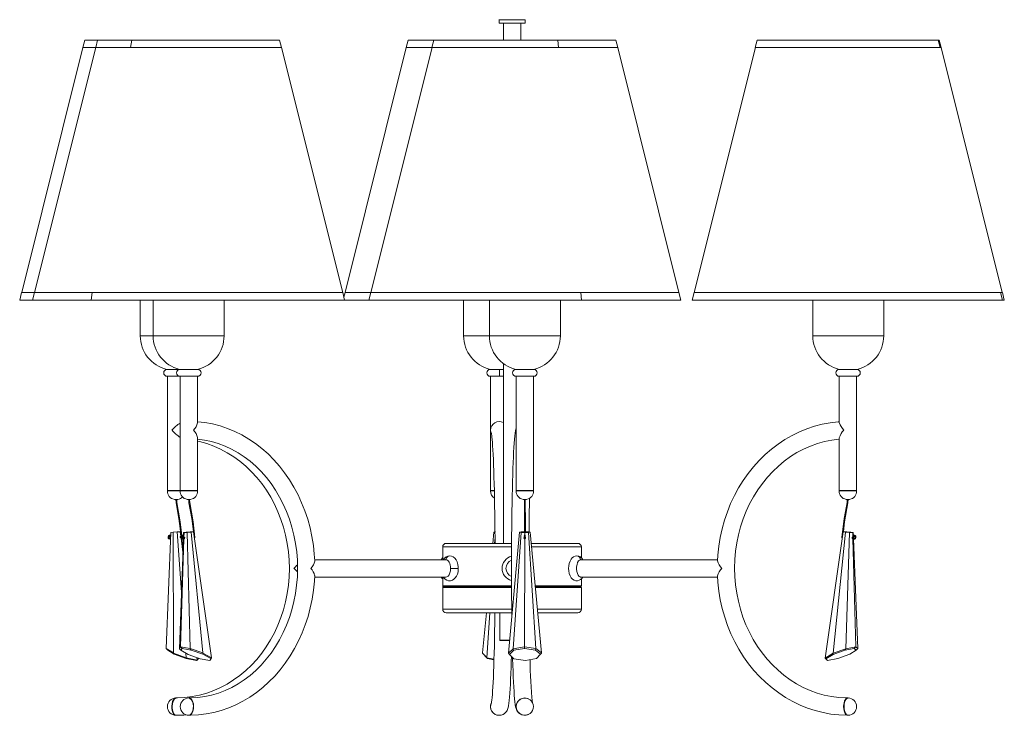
# Model space of a CAD drawing. Header units: millimetres. Extents: x -5 to 597, y 58 to 1530.
# Tile 2 of 3: x -5 to 563, y 682 to 1083. Entities that reach past the tile are written whole.
import ezdxf

# ---------------------------------------------------------------- set-up
doc = ezdxf.new("R2010")
doc.units = ezdxf.units.MM

msp = doc.modelspace()

# ---------------------------------------------------------------- linework, layer by layer
at = {"color": 7, "linetype": 'Continuous', "lineweight": 15}
for p, q in [((271.11, 1083.37), (271.11, 1081.42)), ((271.11, 1081.42), (286.11, 1081.42)), ((271.16, 1083.42), (286.06, 1083.42)), ((273.61, 1081.42), (273.61, 1071.68)), ((283.61, 1071.68), (283.61, 1081.42)), ((286.11, 1081.42), (286.11, 1083.37)), ((32.09, 1071.68), (30.98, 1067.36)), ((32.09, 1071.68), (144.53, 1071.68)), ((39.51, 1071.68), (38.4, 1067.36)), ((58.49, 1067.36), (59.18, 1071.68)), ((145.64, 1067.36), (144.53, 1071.68)), ((218.67, 1071.68), (217.57, 1067.36)), ((218.67, 1071.68), (338.54, 1071.68)), ((233.51, 1071.68), (232.41, 1067.36)), ((305.49, 1067.36), (305.09, 1071.68)), ((339.64, 1067.36), (338.54, 1071.68)), ((420.1, 1071.68), (418.99, 1067.36)), ((420.1, 1071.68), (525.12, 1071.68)), ((525.61, 1067.36), (524.52, 1071.68)), ((526.23, 1067.36), (525.12, 1071.68)), ((31.03, 1067.35), (-4.29, 926.06)), ((38.45, 1067.35), (3.13, 926.06)), ((30.98, 1067.36), (31.03, 1067.35)), ((30.98, 1067.36), (145.64, 1067.36)), ((31.03, 1067.35), (145.59, 1067.35)), ((38.4, 1067.36), (38.45, 1067.35)), ((58.52, 1067.35), (58.49, 1067.36)), ((145.59, 1067.35), (145.64, 1067.36)), ((180.91, 926.06), (145.59, 1067.35)), ((217.61, 1067.35), (182.29, 926.06)), ((232.46, 1067.35), (197.13, 926.06)), ((217.57, 1067.36), (217.61, 1067.35)), ((217.57, 1067.36), (339.64, 1067.36)), ((217.61, 1067.35), (339.6, 1067.35)), ((232.41, 1067.36), (232.46, 1067.35)), ((305.48, 1067.35), (305.49, 1067.36)), ((339.6, 1067.35), (339.64, 1067.36)), ((374.92, 926.06), (339.6, 1067.35)), ((419.04, 1067.35), (383.72, 926.06)), ((418.99, 1067.36), (419.04, 1067.35)), ((418.99, 1067.36), (526.23, 1067.36)), ((419.04, 1067.35), (526.18, 1067.35)), ((525.56, 1067.35), (525.61, 1067.36)), ((526.18, 1067.35), (526.23, 1067.36)), ((561.5, 926.06), (526.18, 1067.35)), ((-4.3, 926.06), (-5.43, 921.58)), ((180.93, 926.06), (-4.3, 926.06)), ((3.12, 926.06), (1.99, 921.58)), ((35.72, 921.58), (36.42, 926.06)), ((182.06, 921.58), (180.93, 926.06)), ((182.28, 926.06), (181.6, 923.38)), ((374.93, 926.06), (182.28, 926.06)), ((197.12, 926.06), (195.99, 921.58)), ((318.72, 921.58), (318.31, 926.06)), ((376.06, 921.58), (374.93, 926.06)), ((383.7, 926.06), (382.57, 921.58)), ((561.51, 926.06), (383.7, 926.06)), ((561.61, 921.58), (560.49, 926.06)), ((562.64, 921.58), (561.51, 926.06)), ((376.06, 921.58), (-5.43, 921.58)), ((-2.94, 921.58), (179.56, 921.58)), ((64.11, 921.58), (64.11, 901.13)), ((71.53, 921.58), (71.53, 901.13)), ((112.52, 901.13), (112.52, 921.58)), ((183.65, 921.58), (373.56, 921.58)), ((250.69, 921.58), (250.69, 901.13)), ((265.53, 921.58), (265.53, 901.13)), ((306.52, 901.13), (306.52, 921.58)), ((562.64, 921.58), (382.57, 921.58)), ((385.07, 921.58), (560.15, 921.58)), ((452.12, 921.58), (452.12, 901.13)), ((493.1, 901.13), (493.1, 921.58)), ((97.24, 881.76), (79.38, 881.76)), ((79.64, 881.76), (97.22, 881.76)), ((273.61, 881.76), (265.96, 881.76)), ((266.11, 881.76), (273.61, 881.76)), ((273.61, 885.12), (273.61, 781.42)), ((291.25, 881.76), (280.8, 881.76)), ((280.94, 881.76), (291.1, 881.76)), ((283.61, 881.76), (283.61, 881.76)), ((477.83, 881.76), (467.39, 881.76)), ((467.41, 881.76), (477.57, 881.76)), ((467.42, 881.76), (467.42, 881.76)), ((79.64, 877.76), (97.22, 877.76)), ((79.79, 877.76), (79.79, 811.86)), ((87.21, 877.76), (87.21, 811.86)), ((97.21, 850.86), (97.21, 877.76)), ((266.11, 877.76), (273.61, 877.76)), ((266.19, 877.76), (266.19, 811.86)), ((280.94, 877.76), (291.1, 877.76)), ((281.02, 877.76), (281.02, 846.92)), ((291.02, 811.86), (291.02, 877.76)), ((467.41, 877.76), (477.57, 877.76)), ((467.42, 877.76), (467.42, 851.03)), ((477.42, 811.86), (477.42, 877.76)), ((281.02, 846.6), (281.02, 811.86)), ((97.21, 811.86), (97.21, 842.41)), ((467.42, 842.24), (467.42, 811.86)), ((79.89, 811.76), (97.11, 811.76)), ((83.79, 806.8), (85.79, 806.8)), ((84.7, 806.8), (84.81, 804.73)), ((85.31, 804.79), (85.2, 806.8)), ((91.21, 806.8), (93.21, 806.8)), ((92.12, 806.8), (92.23, 804.73)), ((92.72, 804.79), (92.62, 806.8)), ((266.29, 811.76), (268.39, 811.76)), ((281.11, 811.76), (290.92, 811.76)), ((285.02, 806.8), (287.02, 806.8)), ((285.77, 806.8), (285.77, 804.76)), ((286.27, 804.76), (286.27, 806.8)), ((467.51, 811.76), (477.32, 811.76)), ((471.42, 806.8), (473.42, 806.8)), ((472.01, 806.8), (471.9, 804.79)), ((472.4, 804.73), (472.51, 806.8)), ((81.71, 787.74), (79.08, 720.77)), ((81.58, 784.46), (81.4, 784.41)), ((83.08, 787.87), (81.71, 787.74)), ((85.35, 788), (83.08, 787.87)), ((83.08, 787.87), (83.21, 718.2)), ((87.19, 788.05), (85.35, 788)), ((85.35, 788), (87.87, 753.27)), ((86.68, 720.67), (89, 783.96)), ((87.55, 784.98), (87.18, 784.95)), ((87.19, 788.05), (87.53, 785.48)), ((89.3, 784.08), (87.43, 721.73)), ((87.66, 784.49), (88.72, 776.4)), ((88.09, 784.01), (88.81, 778.94)), ((88.25, 784.75), (88.17, 785.44)), ((89.43, 784.6), (88.77, 784.41)), ((88.98, 783.96), (89.34, 784.06)), ((89.02, 784.48), (89.03, 784.82)), ((89.06, 785.77), (89.14, 787.74)), ((89.14, 787.74), (90.55, 787.87)), ((89.41, 787.69), (89.14, 787.74)), ((89.26, 784.67), (89.25, 784.55)), ((89.41, 787.69), (89.34, 785.2)), ((91.22, 787.74), (89.41, 787.69)), ((89.74, 784.62), (89.43, 784.6)), ((90.55, 787.87), (92.83, 788)), ((93.49, 787.87), (91.22, 787.74)), ((91.22, 787.74), (92.87, 720.77)), ((92.83, 788), (94.63, 788.05)), ((94.91, 788), (93.49, 787.87)), ((93.49, 787.87), (100.18, 718.2)), ((94.63, 788.05), (94.91, 788)), ((94.91, 788), (105.23, 715.41)), ((95.4, 784.51), (95.52, 784.51)), ((268.19, 787.87), (267.59, 781.42)), ((269.05, 788), (268.19, 787.87)), ((268.82, 784.64), (268.59, 781.42)), ((283.02, 787.87), (276.53, 718.05)), ((279.32, 720.67), (283.87, 787.74)), ((283.02, 787.87), (283.92, 788)), ((283.87, 787.74), (283.02, 787.87)), ((285.98, 787.69), (283.87, 787.74)), ((283.92, 788), (286.05, 788.05)), ((288.11, 787.74), (285.98, 787.69)), ((285.98, 787.69), (285.98, 786.13)), ((286.05, 788.05), (288.16, 788)), ((286.23, 784.87), (286.21, 784.78)), ((286.23, 784.31), (286.31, 784.72)), ((286.23, 784.18), (286.23, 784.31)), ((286.31, 784.6), (286.31, 785.08)), ((289.02, 787.87), (288.11, 787.74)), ((288.11, 787.74), (292.39, 720.77)), ((288.16, 788), (289.02, 787.87)), ((289.02, 787.87), (295.57, 718.2)), ((469.7, 788), (459.27, 715.29)), ((471.07, 787.87), (463.97, 718.05)), ((469.15, 784.51), (469.2, 784.51)), ((469.7, 788), (470.02, 788.05)), ((471.07, 787.87), (469.7, 788)), ((470.02, 788.05), (471.86, 788)), ((473.34, 787.74), (471.07, 787.87)), ((471.25, 720.67), (473.34, 787.74)), ((471.86, 788), (474.13, 787.87)), ((475.18, 787.69), (473.34, 787.74)), ((474.13, 787.87), (475.5, 787.74)), ((475.16, 784.6), (474.83, 784.62)), ((475.81, 784.41), (475.16, 784.6)), ((475.5, 787.74), (475.18, 787.69)), ((475.18, 787.69), (475.24, 785.2)), ((475.27, 784.08), (476.96, 721.73)), ((475.28, 784.05), (475.6, 783.96)), ((475.5, 787.74), (475.58, 785.85)), ((475.61, 784.87), (475.63, 784.46)), ((238.61, 779.42), (238.61, 772)), ((240.61, 781.42), (278.37, 781.42)), ((285.97, 783.92), (285.78, 721.73)), ((289.62, 781.42), (316.61, 781.42)), ((318.61, 773.08), (318.61, 779.42)), ((475.65, 783.94), (478.13, 720.77)), ((240.51, 772), (164.73, 772)), ((397.21, 772), (318.21, 772)), ((164.73, 762), (240.51, 762)), ((238.61, 762), (238.61, 756.92)), ((318.21, 762), (397.21, 762)), ((238.61, 755.92), (238.61, 743.42)), ((278.35, 756.42), (239.11, 756.42)), ((291.98, 756.42), (318.11, 756.42)), ((318.61, 756.92), (318.61, 760.93)), ((318.61, 743.42), (318.61, 755.92)), ((278.51, 741.42), (240.61, 741.42)), ((263.82, 741.42), (261.64, 718.2)), ((265.81, 741.42), (264, 715.41)), ((271.61, 741.32), (271.61, 725.52)), ((316.61, 741.42), (293.39, 741.42)), ((86.68, 720.65), (87.43, 721.73)), ((87.43, 721.73), (87.43, 721.72)), ((88.31, 720.82), (87.43, 721.72)), ((87.43, 721.72), (92.84, 720.75)), ((277.22, 725.42), (271.71, 725.42)), ((279.36, 720.65), (285.78, 721.73)), ((285.78, 721.73), (285.79, 721.72)), ((285.79, 721.72), (292.35, 720.75)), ((285.8, 720.82), (285.79, 721.72)), ((471.29, 720.65), (476.96, 721.73)), ((476.09, 720.82), (476.96, 721.72)), ((476.96, 721.73), (476.96, 721.72)), ((476.96, 721.72), (478.12, 720.75)), ((79.09, 720.75), (79.08, 720.77)), ((79.08, 720.77), (83.21, 718.2)), ((80, 719.88), (79.09, 720.75)), ((83.76, 717.54), (80, 719.88)), ((83.21, 718.2), (83.23, 718.18)), ((83.23, 718.18), (90.62, 715.41)), ((83.23, 718.18), (83.76, 717.54)), ((90.67, 714.95), (83.76, 717.54)), ((86.68, 720.67), (86.68, 720.65)), ((87.59, 719.79), (86.68, 720.65)), ((88.31, 720.82), (87.59, 719.79)), ((87.59, 719.79), (91.69, 717.4)), ((93.53, 719.88), (88.31, 720.82)), ((90.42, 718.14), (90.62, 715.41)), ((91.69, 717.4), (98.69, 714.85)), ((92.84, 720.75), (92.87, 720.77)), ((93.53, 719.88), (92.84, 720.75)), ((92.87, 720.77), (100.18, 718.2)), ((100.18, 717.54), (93.53, 719.88)), ((100.18, 718.2), (100.19, 718.18)), ((100.19, 718.18), (100.18, 717.54)), ((104.89, 714.95), (100.18, 717.54)), ((100.19, 718.18), (105.23, 715.41)), ((261.64, 718.2), (261.64, 718.18)), ((261.64, 718.18), (264, 715.41)), ((261.64, 718.18), (262.18, 717.54)), ((264.38, 714.95), (262.18, 717.54)), ((276.53, 718.05), (279.32, 720.67)), ((276.54, 718.02), (276.53, 718.05)), ((277.08, 717.4), (276.54, 718.02)), ((279.62, 719.79), (277.08, 717.4)), ((277.08, 717.4), (279.7, 714.85)), ((278.25, 715.66), (278.56, 715.96)), ((278.61, 715.92), (278.25, 715.57)), ((279.32, 720.67), (279.36, 720.65)), ((279.62, 719.79), (279.36, 720.65)), ((285.8, 720.82), (279.62, 719.79)), ((292.13, 719.88), (285.8, 720.82)), ((292.13, 719.88), (292.35, 720.75)), ((295.03, 717.54), (292.13, 719.88)), ((292.35, 720.75), (292.39, 720.77)), ((292.39, 720.77), (295.57, 718.2)), ((292.83, 714.95), (295.03, 717.54)), ((295.57, 718.18), (295.03, 717.54)), ((295.57, 718.2), (295.57, 718.18)), ((459.27, 715.29), (463.95, 718.02)), ((464, 717.4), (459.61, 714.85)), ((463.95, 718.02), (463.97, 718.05)), ((464, 717.4), (463.95, 718.02)), ((463.97, 718.05), (471.25, 720.67)), ((470.64, 719.79), (464, 717.4)), ((466.54, 714.95), (473.45, 717.54)), ((476.09, 720.82), (470.64, 719.79)), ((470.64, 719.79), (471.29, 720.65)), ((471.25, 720.67), (471.29, 720.65)), ((473.45, 717.54), (477.21, 719.88)), ((477.21, 719.88), (476.09, 720.82)), ((477.21, 719.88), (478.12, 720.75)), ((478.12, 720.75), (478.13, 720.77)), ((90.62, 715.41), (90.67, 715.35)), ((90.67, 715.35), (90.67, 714.95)), ((90.67, 715.35), (96.91, 714.11)), ((96.61, 713.77), (90.67, 714.95)), ((97.6, 714.85), (96.61, 713.77)), ((96.91, 714.11), (96.61, 713.77)), ((96.71, 715.57), (96.91, 714.11)), ((96.91, 714.11), (97.94, 715.24)), ((96.91, 714.11), (96.91, 714.11)), ((97.94, 715.24), (97.6, 714.85)), ((97.94, 715.24), (97.94, 715.29)), ((98.69, 714.85), (104.36, 713.77)), ((104.36, 713.77), (104.89, 714.95)), ((104.67, 714.11), (104.36, 713.77)), ((105.23, 715.35), (104.67, 714.11)), ((104.67, 714.11), (104.67, 714.11)), ((105.23, 715.35), (104.89, 714.95)), ((105.23, 715.41), (105.23, 715.35)), ((264, 715.41), (264.04, 715.35)), ((264.04, 715.35), (268.22, 714.59)), ((264.04, 715.35), (264.38, 714.95)), ((268.21, 714.25), (264.38, 714.95)), ((279.7, 714.85), (286.36, 713.77)), ((286.36, 713.77), (292.83, 714.95)), ((459.27, 715.24), (459.27, 715.29)), ((459.27, 715.24), (459.61, 714.85)), ((459.61, 714.85), (460.6, 713.77)), ((460.6, 713.77), (466.54, 714.95))]:
    msp.add_line(p, q, dxfattribs=at)
at = {"color": 8, "linetype": 'Continuous', "lineweight": 15}
for p, q in [((286.11, 1083.37), (271.11, 1083.37)), ((37.28, 921.58), (37.21, 921.58)), ((317.81, 921.58), (317.85, 921.58)), ((559.14, 921.58), (559.24, 921.58)), ((112.52, 901.13), (64.11, 901.13)), ((306.52, 901.13), (250.69, 901.13)), ((493.1, 901.13), (452.12, 901.13)), ((79.79, 811.86), (97.21, 811.86)), ((97.21, 811.66), (79.79, 811.66)), ((266.19, 811.86), (268.39, 811.86)), ((268.37, 811.66), (266.19, 811.66)), ((291.02, 811.66), (281.01, 811.66)), ((281.02, 811.86), (291.02, 811.86)), ((477.42, 811.66), (467.41, 811.66)), ((467.42, 811.86), (477.42, 811.86)), ((278.36, 779.42), (238.61, 779.42)), ((318.61, 779.42), (289.81, 779.42)), ((243.16, 767), (247.62, 767)), ((238.61, 756.92), (278.35, 756.92)), ((278.35, 755.92), (238.61, 755.92)), ((291.93, 756.92), (318.61, 756.92)), ((318.61, 755.92), (292.02, 755.92)), ((238.61, 743.42), (278.45, 743.42)), ((278.47, 741.32), (271.61, 741.32)), ((293.2, 743.42), (318.61, 743.42)), ((271.61, 725.52), (277.23, 725.52))]:
    msp.add_line(p, q, dxfattribs=at)
at = {"color": 7, "linetype": 'Continuous', "lineweight": 15, "flags": 128}
for points in [[(164.77, 771.24), (164.56, 775.09), (164, 780.24), (163.17, 785.34), (162.08, 790.37), (160.72, 795.31), (159.11, 800.15), (157.25, 804.86), (155.14, 809.44), (152.79, 813.85), (150.22, 818.09), (147.43, 822.14), (144.43, 825.98), (141.23, 829.6), (137.85, 832.98), (134.3, 836.12), (130.59, 838.99), (126.74, 841.6), (122.75, 843.92), (118.66, 845.96), (114.46, 847.69), (110.19, 849.13), (105.84, 850.26), (101.45, 851.07), (97.21, 851.55)], [(281.02, 847.97), (281, 847.93), (280.82, 847.29), (280.62, 846.37), (280.39, 844.92), (280.21, 843.35), (280.03, 841.38), (279.86, 839.2), (279.7, 836.76), (279.56, 834.08), (279.41, 831.14), (279.28, 827.97), (279.15, 824.55), (279.03, 820.92), (278.92, 817.08), (278.82, 813.05), (278.73, 808.83), (278.64, 804.46), (278.57, 799.93), (278.5, 795.28), (278.45, 790.52), (278.4, 785.67), (278.37, 780.74), (278.34, 775.76), (278.33, 770.75), (278.33, 767)], [(281.04, 846.92), (281.02, 846.77), (281.02, 846.76)], [(281.02, 846.76), (281.02, 846.75), (281.05, 846.6)], [(467.42, 851.55), (466.73, 851.52), (462.16, 850.97), (457.62, 850.11), (453.14, 848.94), (448.72, 847.47), (444.4, 845.69), (440.18, 843.63), (436.08, 841.27), (432.12, 838.64), (428.31, 835.74), (424.66, 832.59), (421.18, 829.18), (417.9, 825.55), (414.82, 821.7), (411.96, 817.64), (409.32, 813.39), (406.92, 808.97), (404.76, 804.39), (402.86, 799.67), (401.21, 794.82), (399.84, 789.88), (398.73, 784.84), (397.9, 779.74), (397.34, 774.6), (397.17, 771.39)], [(97.21, 841.52), (101.2, 840.98), (105.21, 840.13), (109.16, 838.97), (113.04, 837.5), (116.83, 835.74), (120.52, 833.68), (124.09, 831.35), (127.52, 828.75), (130.8, 825.88), (133.92, 822.78), (136.87, 819.43), (139.62, 815.87), (142.18, 812.1), (144.53, 808.15), (146.65, 804.02), (148.55, 799.73), (150.21, 795.31), (151.63, 790.77), (152.8, 786.13), (153.71, 781.41), (154.37, 776.62), (154.76, 771.8), (154.89, 766.96), (154.76, 762.11), (154.36, 757.29), (153.7, 752.51), (152.78, 747.79), (151.61, 743.16), (150.19, 738.62), (148.52, 734.21), (146.63, 729.93), (144.5, 725.81), (142.15, 721.86), (139.6, 718.11), (136.85, 714.56), (133.91, 711.22), (130.8, 708.13), (127.53, 705.27), (124.12, 702.68), (120.56, 700.35), (116.89, 698.3), (113.12, 696.54), (109.25, 695.07), (105.31, 693.91), (101.32, 693.05), (97.28, 692.5), (93.22, 692.26), (92.29, 692.26)], [(266.7, 844.84), (266.7, 844.84), (266.72, 844.73), (266.79, 844.38), (266.89, 843.71), (267.01, 842.7), (267.15, 841.33), (267.29, 839.63), (267.43, 837.6), (267.58, 835.27), (267.72, 832.64), (267.85, 829.75), (267.98, 826.59), (268.1, 823.19), (268.21, 819.57), (268.32, 815.73), (268.42, 811.69), (268.51, 807.47), (268.59, 803.09), (268.66, 798.56), (268.73, 793.91), (268.78, 789.15), (268.82, 784.3), (268.84, 781.42)], [(472.33, 692.26), (471.42, 692.26), (467.18, 692.49), (462.95, 693.04), (458.77, 693.9), (454.65, 695.07), (450.6, 696.54), (446.65, 698.31), (442.8, 700.37), (439.08, 702.71), (435.5, 705.32), (432.08, 708.19), (428.83, 711.31), (425.76, 714.66), (422.89, 718.23), (420.23, 722), (417.78, 725.97), (415.57, 730.1), (413.6, 734.39), (411.87, 738.82), (410.4, 743.37), (409.19, 748.02), (408.24, 752.74), (407.57, 757.53), (407.17, 762.35), (407.04, 767.2), (407.19, 772.04), (407.61, 776.86), (408.31, 781.64), (409.27, 786.36), (410.5, 790.99), (411.99, 795.53), (413.74, 799.94), (415.72, 804.22), (417.95, 808.34), (420.41, 812.28), (423.08, 816.03), (425.96, 819.58), (429.03, 822.91), (432.28, 826), (435.71, 828.85), (439.28, 831.44), (443, 833.76), (446.84, 835.8), (450.79, 837.55), (454.83, 839), (458.95, 840.15), (463.13, 841), (467.34, 841.53), (467.42, 841.54)], [(97.21, 840.37), (98.36, 840.13), (102.49, 838.97), (106.54, 837.5), (110.49, 835.73), (114.34, 833.68), (118.06, 831.34), (121.65, 828.74), (125.07, 825.87), (128.33, 822.76), (131.4, 819.41), (134.27, 815.85), (136.94, 812.08), (139.39, 808.12), (141.6, 803.98), (143.58, 799.69), (145.31, 795.27), (146.79, 790.72), (148, 786.08), (148.95, 781.35), (149.63, 776.57), (150.04, 771.74), (150.17, 766.9), (150.03, 762.06), (149.61, 757.23), (148.92, 752.45), (147.96, 747.73), (146.73, 743.1), (145.25, 738.56), (143.51, 734.14), (141.52, 729.87), (139.3, 725.75), (136.85, 721.8), (134.18, 718.04), (131.31, 714.49), (128.24, 711.16), (124.99, 708.06), (121.57, 705.21), (117.99, 702.62), (114.28, 700.29), (110.44, 698.25), (106.49, 696.49), (102.45, 695.03), (98.33, 693.87), (94.16, 693.02), (89.94, 692.48), (85.7, 692.26), (84.88, 692.26)], [(288.42, 787.96), (288.44, 789.93), (288.49, 794.67), (288.56, 799.31), (288.63, 803.81), (288.7, 807.49)], [(84.79, 804.85), (86.45, 795.75), (87.64, 785.65)], [(84.81, 804.73), (84.81, 804.73), (84.82, 804.74), (84.86, 804.75), (84.93, 804.76), (84.93, 804.76)], [(85.31, 804.79), (85.31, 804.79), (85.29, 804.8), (85.24, 804.8), (85.18, 804.79), (85.1, 804.78), (85.02, 804.77), (84.94, 804.76), (84.93, 804.76)], [(88.11, 786.03), (87.23, 793.87), (85.28, 804.92)], [(92.2, 804.85), (93.89, 795.75), (94.8, 788.14)], [(92.23, 804.73), (92.23, 804.73), (92.24, 804.72), (92.29, 804.72), (92.35, 804.73), (92.43, 804.74), (92.51, 804.75), (92.59, 804.76), (92.6, 804.76)], [(95.7, 784.75), (94.68, 793.87), (92.7, 804.93)], [(285.77, 804.89), (285.79, 795.77), (285.8, 788.04)], [(286.3, 787.93), (286.3, 793.84), (286.27, 804.89)], [(471.93, 804.92), (470.26, 795.8), (468.96, 784.75)], [(469.83, 788.02), (470.47, 793.82), (472.42, 804.85)], [(472.02, 804.76), (472.03, 804.76), (472.04, 804.76), (472.12, 804.74), (472.2, 804.73), (472.28, 804.73), (472.34, 804.72), (472.38, 804.72), (472.4, 804.73), (472.4, 804.73)], [(80.99, 786.14), (80.69, 786.01), (80.42, 785.75), (80.24, 785.37), (80.19, 784.92), (80.23, 784.68), (80.32, 784.45), (80.45, 784.24), (80.63, 784.06), (80.85, 783.93), (81.1, 783.87), (81.36, 783.88), (81.56, 783.94)], [(81.4, 784.41), (81.22, 784.36), (81.02, 784.4), (80.84, 784.52), (80.77, 784.62), (80.71, 784.74), (80.68, 784.87), (80.67, 785.01), (80.68, 785.15), (80.72, 785.29), (80.78, 785.41), (80.87, 785.52), (80.98, 785.6), (81.07, 785.64)], [(80.9, 785.89), (80.9, 785.89), (80.9, 785.97), (80.91, 786.05), (80.94, 786.1), (80.98, 786.13), (81, 786.13)], [(80.9, 785.89), (80.9, 785.88), (80.92, 785.8), (80.94, 785.72), (80.98, 785.67), (81.03, 785.64), (81.04, 785.64)], [(81.38, 784.19), (81.36, 784.27), (81.36, 784.35), (81.39, 784.4), (81.4, 784.41)], [(81.39, 785.28), (81.47, 785.06), (81.6, 784.87)], [(81.61, 785.33), (81.61, 785.33), (81.51, 785.31)], [(87.53, 785.48), (87.38, 785.44), (87.26, 785.35), (87.19, 785.21), (87.17, 785.05), (87.19, 784.9), (87.25, 784.75), (87.34, 784.63), (87.47, 784.54), (87.59, 784.5)], [(88.36, 786.14), (88.05, 786.01), (87.78, 785.75), (87.59, 785.37), (87.55, 784.92), (87.59, 784.68), (87.68, 784.45), (87.81, 784.24), (87.99, 784.06), (88.21, 783.93), (88.46, 783.87), (88.72, 783.88), (88.98, 783.96)], [(87.59, 784.5), (87.6, 784.49), (87.66, 784.49)], [(88.77, 784.41), (88.58, 784.36), (88.38, 784.4), (88.28, 784.46), (88.19, 784.54), (88.12, 784.64), (88.07, 784.76), (88.03, 784.89), (88.03, 785.03), (88.04, 785.17), (88.09, 785.3), (88.15, 785.42), (88.24, 785.53), (88.35, 785.6), (88.44, 785.64)], [(88.51, 785.89), (88.51, 785.89), (88.5, 785.97), (88.47, 786.05), (88.43, 786.1), (88.39, 786.13), (88.35, 786.13)], [(88.51, 785.89), (88.51, 785.88), (88.51, 785.8), (88.5, 785.72), (88.47, 785.67), (88.44, 785.64), (88.44, 785.64)], [(89, 784.19), (88.96, 784.27), (88.91, 784.35), (88.86, 784.4), (88.8, 784.42), (88.78, 784.41)], [(88.98, 783.96), (89, 783.97), (89.02, 784.02), (89.02, 784.1), (89, 784.19)], [(89.3, 784.08), (89.38, 784.1), (89.4, 784.11)], [(89.56, 784.87), (89.53, 784.77), (89.48, 784.69), (89.43, 784.64), (89.38, 784.63)], [(89.49, 785.07), (89.42, 785.13), (89.39, 785.15)], [(285.71, 784.61), (285.61, 784.74), (285.56, 784.87)], [(285.72, 784.2), (285.73, 784.1), (285.76, 784.05), (285.79, 784), (285.84, 783.96), (285.9, 783.93), (285.97, 783.92), (286.03, 783.93), (286.09, 783.94), (286.13, 783.97), (286.16, 784.01), (286.19, 784.05), (286.21, 784.12), (286.22, 784.18)], [(286.23, 784.18), (286.23, 784.19), (286.22, 784.22)], [(286.22, 784.11), (286.22, 784.12), (286.23, 784.18)], [(286.46, 784.72), (286.4, 784.63), (286.27, 784.54)], [(475.21, 784.63), (475.18, 784.63), (475.12, 784.67), (475.07, 784.74), (475.03, 784.84), (475.02, 784.94), (475.02, 785.03)], [(475.2, 785.15), (475.15, 785.12), (475.11, 785.07)], [(475.34, 784.54), (475.34, 784.55), (475.33, 784.68)], [(475.81, 784.41), (475.78, 784.42), (475.72, 784.4), (475.67, 784.35), (475.61, 784.27), (475.58, 784.19), (475.56, 784.1), (475.56, 784.02), (475.58, 783.97), (475.6, 783.96)], [(475.6, 783.96), (475.92, 783.87), (476.21, 783.88), (476.44, 783.97), (476.61, 784.08), (476.82, 784.3), (476.96, 784.57), (477.03, 784.89), (477, 785.31), (476.91, 785.55), (476.76, 785.8), (476.52, 786.01), (476.22, 786.14)], [(476.14, 785.63), (476.27, 785.57), (476.42, 785.42), (476.52, 785.2), (476.54, 785.07), (476.54, 784.94), (476.52, 784.8), (476.47, 784.67), (476.4, 784.56), (476.3, 784.46), (476.19, 784.4), (476.07, 784.36), (475.94, 784.37), (475.81, 784.41)], [(476.21, 786.13), (476.19, 786.13), (476.15, 786.11), (476.11, 786.06), (476.08, 785.99), (476.06, 785.91), (476.06, 785.89), (476.06, 785.89)], [(476.14, 785.64), (476.1, 785.66), (476.07, 785.71), (476.06, 785.78), (476.06, 785.87), (476.06, 785.88), (476.06, 785.89)], [(247.62, 767), (247.59, 767.82), (247.38, 769.29), (246.97, 770.69), (246.31, 771.98), (245.55, 772.92), (244.68, 773.61), (243.71, 774.03), (242.63, 774.18)], [(316.01, 774.18), (315.01, 774.04), (314.09, 773.64), (313.32, 773.03), (312.65, 772.22), (312.08, 771.16), (311.64, 769.86), (311.37, 768.42), (311.29, 766.95), (311.39, 765.48), (311.66, 764.06), (312.14, 762.72), (312.78, 761.61), (313.53, 760.78), (314.39, 760.21), (315.34, 759.89), (316.34, 759.84), (317.35, 760.09), (318.21, 760.56), (318.94, 761.24), (319.48, 762)], [(152.82, 767), (152.83, 766.99), (154.84, 764.95)], [(239.01, 762), (239.3, 761.55), (240.12, 760.73), (241.04, 760.17), (242.04, 759.87), (243.18, 759.86), (244.21, 760.16), (245.11, 760.7), (245.88, 761.45), (246.55, 762.43), (247.09, 763.65), (247.45, 765.05), (247.61, 766.52), (247.62, 767)], [(240.51, 772), (241.03, 771.91), (241.53, 771.62), (241.98, 771.16), (242.38, 770.54), (242.71, 769.78), (242.96, 768.92), (243.11, 767.98), (243.16, 767)], [(243.16, 767), (243.06, 765.64), (242.76, 764.37), (242.29, 763.31), (241.69, 762.53), (241, 762.09), (240.51, 762)], [(278.33, 767), (278.33, 765.72), (278.33, 760.69), (278.35, 755.69), (278.38, 750.74), (278.42, 745.85), (278.47, 741.04), (278.5, 739.18)], [(318.21, 762), (318, 762.03), (317.36, 762.34), (316.79, 763.01), (316.33, 763.99), (316.02, 765.2), (315.87, 766.54), (315.9, 767.92), (316.11, 769.23), (316.47, 770.37), (316.97, 771.26), (317.57, 771.81), (318.21, 772)], [(92.29, 682.26), (93.34, 682.26), (97.78, 682.5), (102.19, 683.05), (106.57, 683.92), (110.89, 685.09), (115.14, 686.57), (119.31, 688.35), (123.38, 690.43), (127.33, 692.79), (131.15, 695.43), (134.83, 698.33), (138.34, 701.49), (141.69, 704.9), (144.85, 708.54), (147.82, 712.4), (150.57, 716.47), (153.11, 720.73), (155.42, 725.16), (157.5, 729.74), (159.33, 734.47), (160.91, 739.31), (162.23, 744.26), (163.29, 749.3), (164.08, 754.4), (164.61, 759.55), (164.77, 762.81)], [(237.72, 762), (238.37, 761.13), (238.61, 760.93)], [(397.17, 762.63), (397.37, 759.06), (397.94, 753.91), (398.8, 748.82), (399.92, 743.79), (401.32, 738.84), (402.98, 734), (404.91, 729.29), (407.09, 724.71), (409.51, 720.3), (412.17, 716.06), (415.06, 712.01), (418.16, 708.16), (421.46, 704.54), (424.96, 701.15), (428.63, 698.01), (432.47, 695.12), (436.45, 692.51), (440.57, 690.18), (444.81, 688.13), (449.15, 686.38), (453.58, 684.94), (458.07, 683.8), (462.62, 682.97), (467.21, 682.45), (471.81, 682.25), (472.33, 682.26)], [(268.74, 741.42), (268.72, 739.91), (268.66, 735.26), (268.59, 730.74), (268.51, 726.36), (268.42, 722.15), (268.32, 718.12), (268.21, 714.28), (268.09, 710.66), (267.97, 707.26), (267.84, 704.11), (267.71, 701.21), (267.57, 698.58), (267.42, 696.24), (267.28, 694.2), (267.13, 692.47), (266.98, 691.07), (266.86, 690.11), (266.77, 689.5), (266.71, 689.21), (266.71, 689.2)], [(271.36, 682.28), (272.36, 682.38), (273.43, 682.77), (274.29, 683.3), (274.95, 683.9), (275.43, 684.49), (275.77, 685.05), (276.03, 685.6), (276.23, 686.16), (276.42, 686.82), (276.62, 687.8), (276.84, 689.23), (277.02, 690.82), (277.2, 692.8), (277.36, 695.01), (277.52, 697.46), (277.67, 700.17), (277.81, 703.13), (277.94, 706.33), (278.07, 709.76), (278.19, 713.41), (278.27, 716.25)], [(278.96, 715.57), (278.98, 714.95), (279.09, 711.22), (279.21, 707.7), (279.35, 704.42), (279.48, 701.37), (279.63, 698.58), (279.78, 696.04), (279.94, 693.77), (280.1, 691.77), (280.28, 690.02), (280.48, 688.5), (280.72, 687.11), (280.94, 686.26), (281.2, 685.55), (281.47, 684.99), (281.86, 684.37), (282.42, 683.73), (282.93, 683.32)], [(84.7, 682.25), (84.07, 682.44), (83.48, 682.98), (82.98, 683.84), (82.62, 684.95), (82.4, 686.23), (82.36, 687.59), (82.49, 688.92), (82.78, 690.13), (83.22, 691.13), (83.77, 691.84), (84.38, 692.2), (84.68, 692.25)], [(84.88, 692.19), (84.37, 692.13), (83.63, 691.49), (83.04, 690.37), (82.66, 688.91), (82.53, 687.25), (82.58, 686.21), (82.87, 684.65), (83.39, 683.38), (84.08, 682.55), (84.86, 682.25), (84.88, 682.26)], [(92.12, 682.25), (92.83, 682.44), (93.49, 682.98), (94.05, 683.84), (94.47, 684.95), (94.71, 686.23), (94.76, 687.59), (94.61, 688.92), (94.28, 690.13), (93.79, 691.13), (93.17, 691.84), (92.48, 692.2), (92.09, 692.25)], [(92.23, 682.35), (93.09, 682.64), (93.85, 683.46), (94.42, 684.7), (94.74, 686.23), (94.8, 687.25), (94.65, 688.87), (94.23, 690.31), (93.58, 691.41), (92.78, 692.03), (92.74, 692.03)], [(92.29, 692.19), (92.87, 692.13), (93.69, 691.49), (94.36, 690.37), (94.79, 688.91), (94.94, 687.25), (94.88, 686.21), (94.55, 684.65), (93.97, 683.38), (93.19, 682.55), (92.32, 682.25), (92.29, 682.26)], [(469.94, 687.77), (469.92, 687.12), (470.01, 685.89), (470.25, 684.74), (470.61, 683.74), (471.08, 682.96), (471.65, 682.45), (472.27, 682.25), (472.41, 682.28)], [(472.47, 692.21), (472.06, 692.22), (471.47, 691.93), (470.95, 691.35), (470.5, 690.51), (470.17, 689.47), (469.97, 688.28), (469.94, 687.77)], [(469.98, 687.25), (469.99, 687.78), (470.04, 688.4), (470.2, 689.39), (470.66, 690.77), (471.3, 691.75), (472.06, 692.22), (472.33, 692.19)], [(472.41, 692.09), (472.15, 692.12), (471.41, 691.66), (470.78, 690.7), (470.33, 689.35), (470.12, 687.77), (470.11, 687.25)], [(472.53, 692.25), (472.19, 692.2), (471.57, 691.84), (471.02, 691.13), (470.59, 690.13), (470.29, 688.92), (470.16, 687.59), (470.2, 686.23), (470.42, 684.95), (470.79, 683.84), (471.28, 682.98), (471.87, 682.44), (472.51, 682.25), (472.51, 682.25)], [(472.47, 682.29), (472.35, 682.25), (471.57, 682.51), (470.88, 683.31), (470.35, 684.55), (470.04, 686.1), (469.98, 687.25)], [(470.11, 687.25), (470.17, 686.12), (470.48, 684.61), (471, 683.39), (471.68, 682.61), (472.33, 682.39)]]:
    msp.add_lwpolyline(points, dxfattribs=at)
at = {"color": 8, "linetype": 'Continuous', "lineweight": 15, "flags": 128}
for points in [[(88.08, 784.74), (88.08, 784.74), (88.14, 784.74), (88.19, 784.73), (88.2, 784.73), (88.23, 784.73), (88.25, 784.74), (88.25, 784.74)], [(89.53, 784.18), (89.55, 784.24), (89.56, 784.34), (89.55, 784.44), (89.52, 784.52), (89.48, 784.58), (89.43, 784.6), (89.43, 784.6)], [(95.52, 784.52), (95.52, 784.52), (95.53, 784.52), (95.56, 784.54), (95.58, 784.58), (95.59, 784.64), (95.59, 784.7), (95.58, 784.73), (95.58, 784.76), (95.58, 784.76)], [(286.23, 784.31), (286.23, 784.34), (286.22, 784.44)], [(469.08, 784.76), (469.08, 784.76), (469.08, 784.76), (469.08, 784.74), (469.07, 784.66), (469.07, 784.64), (469.09, 784.57), (469.11, 784.53), (469.14, 784.52), (469.15, 784.52)], [(475.16, 784.6), (475.15, 784.6), (475.1, 784.57), (475.06, 784.51), (475.03, 784.42), (475.02, 784.32), (475.04, 784.23), (475.07, 784.15)]]:
    msp.add_lwpolyline(points, dxfattribs=at)
at = {"color": 7, "linetype": 'Continuous', "lineweight": 15}
for centre, radius, start, end in [((271.16, 1083.37), 0.05, 90, 180), ((271.19, 1083.47), 0.05, 270, 0), ((286.02, 1083.47), 0.05, 180, 270), ((286.06, 1083.37), 0.05, 0, 90), ((-2.94, 923.16), 1.58, 266.1852, 270), ((4.48, 923.16), 1.58, 266.1852, 270), ((179.56, 923.16), 1.58, 270, 273.8148), ((183.65, 923.16), 1.58, 266.1852, 270), ((198.49, 923.16), 1.58, 266.1852, 270), ((373.56, 923.16), 1.58, 270, 273.8148), ((385.07, 923.16), 1.58, 266.1852, 270), ((560.15, 923.16), 1.58, 270, 273.8148), ((84.03, 901.13), 19.92, 180, 256.5016), ((91.45, 901.13), 19.92, 180, 256.5016), ((92.59, 901.13), 19.92, 283.4984, 0), ((270.61, 901.13), 19.92, 180, 256.5016), ((285.45, 901.13), 19.92, 180, 256.5016), ((286.6, 901.13), 19.92, 283.4984, 0), ((472.04, 901.13), 19.92, 180, 256.5016), ((473.18, 901.13), 19.92, 283.4984, 0), ((79.64, 879.76), 2, 90, 270), ((87.06, 879.76), 2, 90, 270), ((97.22, 879.76), 2, 270, 90), ((266.11, 879.76), 2, 90, 270), ((247.54, 879.76), 23.9, 355.1998, 4.8002), ((280.94, 879.76), 2, 90, 270), ((291.1, 879.76), 2, 270, 90), ((467.41, 879.76), 2, 90, 270), ((477.57, 879.76), 2, 270, 90), ((97.5, 833.89), 19.81, 121.32, 139.4975), ((102.89, 864.61), 27.14, 221.1103, 234.6992), ((88.85, 852.83), 8.54, 314.6508, 346.6088), ((88.88, 840.74), 8.48, 11.3613, 45.251), ((271.29, 846.52), 5.1, 62.9541, 177.3334), ((269.85, 846.77), 3.65, 180.1998, 211.6721), ((476.99, 853.94), 9.98, 196.9677, 226.0389), ((476.87, 839.8), 9.74, 134.3509, 165.4431), ((84.48, 811.45), 4.7, 177.3335, 261.5993), ((79.89, 811.86), 0.1, 180, 270), ((79.89, 811.66), 0.1, 90, 177.3335), ((85.11, 811.45), 4.7, 278.4007, 316.2497), ((87.3, 811.66), 0.1, 90, 177.3335), ((91.89, 811.45), 4.7, 177.3335, 261.5993), ((87.31, 811.86), 0.1, 180, 270), ((92.52, 811.45), 4.7, 278.4007, 2.6665), ((97.11, 811.86), 0.1, 270, 0), ((97.11, 811.66), 0.1, 2.6665, 90), ((270.88, 811.45), 4.7, 177.3335, 239.0376), ((266.29, 811.86), 0.1, 180, 270), ((266.29, 811.66), 0.1, 90, 177.3335), ((281.11, 811.66), 0.1, 90, 177.3335), ((285.7, 811.45), 4.7, 177.3335, 261.5993), ((281.12, 811.86), 0.1, 180, 270), ((286.33, 811.45), 4.7, 278.4007, 2.6665), ((290.92, 811.86), 0.1, 270, 0), ((290.92, 811.66), 0.1, 2.6665, 90), ((467.51, 811.66), 0.1, 90, 177.3335), ((472.1, 811.45), 4.7, 177.3335, 261.5993), ((467.52, 811.86), 0.1, 180, 270), ((472.73, 811.45), 4.7, 278.4007, 2.6665), ((477.32, 811.86), 0.1, 270, 360), ((477.32, 811.66), 0.1, 2.6665, 90), ((92.54, 805.25), 0.499, 277.0815, 291.9986), ((286.02, 805.31), 0.602, 245.4527, 294.5473), ((472.07, 805.15), 0.396, 246.04, 263.8794), ((81.06, 785.42), 0.718, 36.4409, 94.7819), ((81.01, 785.25), 0.382, 4.2209, 86.0177), ((81.71, 784.26), 0.34, 192.5406, 243.4924), ((81.53, 785.04), 0.27, 92.41, 119.1348), ((87.43, 785.35), 0.159, 2.064, 54.4669), ((88.05, 784.02), 0.749, 74.6343, 84.1751), ((88.07, 784.71), 0.179, 304.9405, 8.7736), ((88.37, 785.23), 0.905, 7.3323, 90.1877), ((88.38, 785.25), 0.387, 4.8649, 86.391), ((88.85, 786.39), 1.12, 265.77, 284.9255), ((89.55, 785.4), 0.789, 189.1029, 257.8318), ((89.12, 785.62), 0.305, 273.1022, 297.6333), ((89.54, 785.4), 0.284, 190.3993, 237.985), ((89.23, 784.61), 0.528, 289.1473, 60.5765), ((89.15, 784.96), 0.413, 348.6708, 8.2068), ((94.76, 783.95), 1.15, 44.5943, 59.3922), ((95.52, 784.71), 0.191, 269.7797, 8.7726), ((95.54, 784.21), 0.554, 72.9503, 86.4145), ((285.96, 784.6), 0.486, 118.0485, 238.3929), ((333.6, 784.98), 47.88, 178.8968, 180.9454), ((285.97, 785.89), 0.25, 0.0048, 179.9952), ((333.69, 784.98), 47.48, 178.9098, 180.9483), ((280.31, 785.52), 5.92, 357.986, 3.7259), ((299.88, 785.25), 13.65, 179.7488, 181.5135), ((286, 784.6), 0.482, 298.4154, 61.5131), ((286.09, 784.76), 0.217, 0.5175, 49.6663), ((469.16, 784.02), 0.748, 95.8223, 105.3795), ((469.15, 784.71), 0.193, 171.4066, 270.0873), ((469.96, 783.88), 1.24, 124.73, 134.8472), ((475.34, 784.61), 0.522, 116.3862, 254.5907), ((475.04, 785.39), 0.282, 303.1454, 350.1238), ((475.04, 785.4), 0.787, 282.479, 351.1435), ((476.21, 785.24), 0.899, 90.0304, 172.9957), ((475.72, 786.39), 1.12, 249.2085, 275.109), ((476.2, 785.25), 0.382, 93.9823, 175.7791), ((240.61, 779.42), 2, 90, 180), ((316.61, 779.42), 2, 0, 90), ((240.48, 770.71), 3.04, 128.1486, 154.7927), ((242.72, 769.92), 4.27, 91.0891, 150.7438), ((279.98, 767), 7.14, 103.2924, 256.7027), ((315.9, 770.15), 4.04, 27.3549, 88.5418), ((168.81, 753.13), 21.17, 131.3084, 139.0634), ((157, 772.68), 7.93, 314.2894, 349.5152), ((157.05, 761.43), 7.82, 10.2046, 45.4868), ((280.12, 767), 5, 111.2953, 248.8316), ((406.11, 773.61), 9.21, 193.9788, 225.8331), ((405.84, 760.56), 8.91, 133.6533, 166.5858), ((239.11, 756.92), 0.5, 180, 270), ((239.11, 755.92), 0.5, 90, 180), ((318.11, 756.92), 0.5, 270, 360), ((318.11, 755.92), 0.5, 360, 90), ((240.61, 743.42), 2, 180, 270), ((271.71, 741.32), 0.1, 90, 180), ((316.61, 743.42), 2, 270, 0), ((271.71, 725.52), 0.1, 180, 270), ((526.61, 715.74), 237.62, 180.3585, 186.3608), ((84.79, 687.25), 5, 91.3252, 268.6748), ((90.5, 687.22), 8.08, 148.5809, 208.3069), ((90.43, 687.17), 8, 145.2507, 208.3446), ((92.21, 687.25), 5, 91.378, 268.622), ((87.2, 687.25), 7.64, 329.1556, 30.8444), ((271.19, 687.25), 5, 152.9807, 269.9725), ((271.19, 687.25), 5, 156.4355, 232.7949), ((271.1, 687.17), 4.9, 155.277, 273.0414), ((286.02, 687.25), 5, 52.8388, 269.9916), ((285.94, 687.3), 4.92, 64.5386, 180.5285), ((285.99, 687.23), 4.97, 173.7334, 294.7745), ((285.98, 687.28), 4.96, 68.6357, 174.2199), ((286.02, 687.25), 5, 307.2051, 52.7949), ((477.92, 687.25), 7.89, 147.689, 212.311), ((472.42, 687.25), 5, 271.3252, 88.6748), ((85.84, 727.22), 44.97, 268.7751, 276.1392), ((285.94, 687.2), 4.92, 179.3697, 299.4938), ((286.02, 687.25), 4.99, 270.0022, 307.2069)]:
    msp.add_arc(centre, radius, start, end, dxfattribs=at)
at = {"color": 8, "linetype": 'Continuous', "lineweight": 15}
for centre, radius, start, end in [((242.76, 771.94), 2.25, 93.1567, 178.289), ((315.91, 771.88), 2.31, 3.1025, 87.7085)]:
    msp.add_arc(centre, radius, start, end, dxfattribs=at)

doc.saveas('drawing.dxf')
